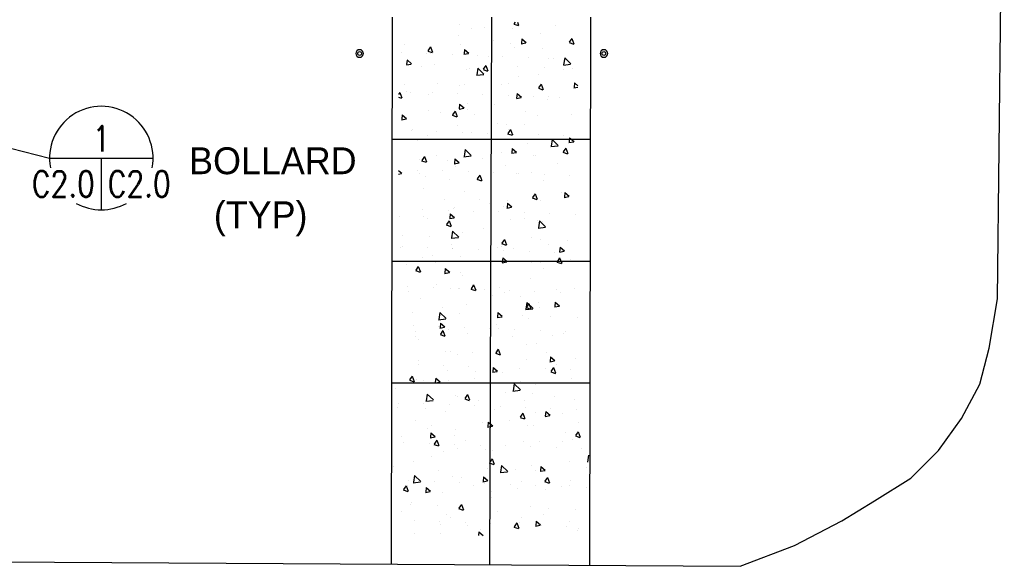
# Model space of a CAD drawing. Header units: inches. Extents: x 614 to 1183, y -159 to 223.
# Tile 7 of 19: x 841 to 931, y 4 to 55. Entities that reach past the tile are written whole.
import ezdxf
from ezdxf.enums import TextEntityAlignment as Align

# ---------------------------------------------------------------- set-up
doc = ezdxf.new("R2010")
doc.units = ezdxf.units.IN
doc.header["$MEASUREMENT"] = 0
for name, color, linetype in [('11', 7, 'Continuous'), ('A-ANNO-BUGS', 2, 'Continuous'), ('c-pr-drive', 4, 'Continuous'), ('c-text', 6, 'Continuous'), ('CONCRETEHATCH', 7, 'Continuous'), ('S-PR-BOLLARD', 3, 'Continuous')]:
    doc.layers.add(name, color=color, linetype=linetype)
doc.styles.add('TIGHT', font='SIMPLEX', dxfattribs={"width": 0.85})
doc.dimstyles.new('Copy of Standard', dxfattribs={"dimtxt": 0.125, "dimasz": 0.18, "dimexe": 0.18, "dimexo": 0.0625, "dimgap": 0.09, "dimtad": 1, "dimdec": 4, "dimzin": 0, "dimdsep": 46, "dimtxsty": 'Standard', "dimcen": 0.09, "dimclrd": 2, "dimclre": 2, "dimadec": 0, "dimazin": 0, "dimtfac": 1, "dimtdec": 4, "dimtofl": 0, "dimtmove": 0, "dimatfit": 3, "dimfxl": 0, "dimtolj": 1, "dimtzin": 0, "dimarcsym": 0})

# ---------------------------------------------------------------- blocks, each defined once
blk = doc.blocks.new('DETTAG')
at = {"linetype": 'Continuous'}
blk.add_line((-0.25, 0), (0.25, 0), dxfattribs=at)
blk.add_line((0, 0), (0, -0.25))
for start, end in [(349.19308, 550.80692), (241.04498, 298.95502)]:
    blk.add_arc((0, 0), 0.25, start, end)
at = {"style": 'TIGHT', "width": 0.8}
blk.add_attdef('NO', text='', height=0.125, dxfattribs=at).set_placement((0, 0.03125), align=Align.CENTER)
blk.add_attdef('FROM', text='', height=0.125, dxfattribs=at).set_placement((-0.03125, -0.1875), align=Align.RIGHT)
blk.add_attdef('TO', (0.03125, -0.1875), '', height=0.125, dxfattribs=at)

msp = doc.modelspace()

# ---------------------------------------------------------------- linework, layer by layer
at = {"layer": '11', "color": 1, "linetype": 'Continuous'}
for p, q in [((930.696, 28.926, 6704.32), (931.309, 85.191, 6704.32)), ((929.93, 24.403, 6704.32), (930.696, 28.926, 6704.32)), ((929.075, 21.097, 6704.32), (929.93, 24.403, 6704.32)), ((927.378, 17.962, 6704.32), (929.075, 21.097, 6704.32)), ((925.258, 15.026, 6704.32), (927.378, 17.962, 6704.32)), ((922.717, 12.474, 6704.32), (925.258, 15.026, 6704.32)), ((919.408, 10.407, 6704.32), (922.717, 12.474, 6704.32)), ((916.411, 8.585, 6704.32), (919.408, 10.407, 6704.32)), ((912.055, 6.305, 6704.32), (916.411, 8.585, 6704.32)), ((907.069, 4.408, 6704.32), (912.055, 6.305, 6704.32)), ((835.716, 4.826, 6704.32), (907.069, 4.408, 6704.32))]:
    msp.add_line(p, q, dxfattribs=at)
at = {"layer": 'c-pr-drive'}
for p, q in [((875.142, 54.743, 6704.32), (875.044, 4.596, 6704.32)), ((884.242, 54.743, 6704.32), (884.067, 4.543, 10268.555)), ((893.342, 54.743, 6704.32), (893.244, 4.489, 6704.32)), ((875.142, 43.568, 6704.32), (893.342, 43.568, 6704.32)), ((875.142, 32.394, 6704.32), (893.342, 32.394, 6704.32)), ((875.142, 21.22, 6704.32), (893.342, 21.22, 6704.32))]:
    msp.add_line(p, q, dxfattribs=at)
at = {"layer": 'CONCRETEHATCH', "color": 2}
for p, q in [((886.419, 54.299, 10056.34), (886.32, 54.153, 10056.34)), ((886.633, 54.299, 10056.34), (886.744, 54.011, 10056.34)), ((881.286, 54.034, 10056.34), (881.286, 54.034, 10056.34)), ((882.395, 53.736, 10056.34), (882.395, 53.736, 10056.34)), ((883.633, 53.837, 10056.34), (883.633, 53.837, 10056.34)), ((886.163, 53.748, 10056.34), (886.163, 53.748, 10056.34)), ((886.298, 54.121, 10056.34), (886.721, 53.979, 10056.34)), ((890.15, 54.013, 10056.34), (890.15, 54.013, 10056.34)), ((881.221, 53.027, 10056.34), (881.221, 53.027, 10056.34)), ((884.437, 52.625, 10056.34), (884.437, 52.625, 10056.34)), ((887.038, 52.765, 10056.34), (887.002, 52.347, 10056.34)), ((887.038, 52.765, 10056.34), (887.44, 52.428, 10056.34)), ((888.747, 53.241, 10056.34), (888.747, 53.241, 10056.34)), ((891.374, 52.418, 10056.34), (891.797, 52.276, 10056.34)), ((891.631, 52.798, 10056.34), (891.397, 52.45, 10056.34)), ((891.631, 52.798, 10056.34), (891.82, 52.308, 10056.34)), ((875.984, 51.502, 10056.34), (875.984, 51.502, 10056.34)), ((876.282, 52.289, 10056.34), (876.282, 52.289, 10056.34)), ((878.403, 51.646, 10056.34), (878.826, 51.504, 10056.34)), ((878.661, 52.026, 10056.34), (878.426, 51.678, 10056.34)), ((878.661, 52.026, 10056.34), (878.849, 51.536, 10056.34)), ((881.454, 52.26, 10056.34), (881.454, 52.26, 10056.34)), ((881.773, 51.794, 10056.34), (881.736, 51.375, 10056.34)), ((881.773, 51.794, 10056.34), (882.175, 51.456, 10056.34)), ((885.972, 52.373, 10056.34), (885.972, 52.373, 10056.34)), ((886.394, 51.995, 10056.34), (886.394, 51.995, 10056.34)), ((886.979, 52.314, 10056.34), (887.417, 52.395, 10056.34)), ((888.924, 51.906, 10056.34), (888.924, 51.906, 10056.34)), ((876.507, 50.822, 10056.34), (876.471, 50.404, 10056.34)), ((876.507, 50.823, 10056.34), (876.91, 50.485, 10056.34)), ((878.314, 51.417, 10056.34), (878.314, 51.417, 10056.34)), ((878.679, 51.392, 10056.34), (878.679, 51.392, 10056.34)), ((880.644, 51.332, 10056.34), (880.644, 51.332, 10056.34)), ((881.713, 51.343, 10056.34), (882.152, 51.424, 10056.34)), ((882.975, 51.247, 10056.34), (882.975, 51.247, 10056.34)), ((883.982, 51.186, 10056.34), (883.982, 51.186, 10056.34)), ((885.305, 51.162, 10056.34), (885.305, 51.162, 10056.34)), ((887.635, 51.077, 10056.34), (887.635, 51.077, 10056.34)), ((889.53, 50.98, 10056.34), (889.53, 50.98, 10056.34)), ((889.965, 50.992, 10056.34), (889.965, 50.992, 10056.34)), ((890.972, 51.009, 10056.34), (890.876, 50.387, 10056.34)), ((890.972, 51.009, 10056.34), (891.541, 50.464, 10056.34)), ((876.448, 50.372, 10056.34), (876.887, 50.453, 10056.34)), ((876.512, 50.537, 10056.34), (876.512, 50.537, 10056.34)), ((877.811, 50.241, 10056.34), (877.811, 50.241, 10056.34)), ((879.043, 50.448, 10056.34), (879.043, 50.448, 10056.34)), ((881.987, 49.952, 10056.34), (881.987, 49.952, 10056.34)), ((882.237, 49.999, 10056.34), (882.237, 49.999, 10056.34)), ((882.995, 50.081, 10056.34), (882.898, 49.458, 10056.34)), ((882.995, 50.081, 10056.34), (883.563, 49.536, 10056.34)), ((883.479, 49.942, 10056.34), (883.902, 49.8, 10056.34)), ((883.737, 50.323, 10056.34), (883.502, 49.975, 10056.34)), ((883.737, 50.323, 10056.34), (883.925, 49.833, 10056.34)), ((886.675, 50.22, 10056.34), (886.675, 50.22, 10056.34)), ((889.155, 50.154, 10056.34), (889.155, 50.154, 10056.34)), ((890.851, 49.931, 10056.34), (890.851, 49.931, 10056.34)), ((890.852, 50.354, 10056.34), (891.517, 50.431, 10056.34)), ((891.685, 50.065, 10056.34), (891.685, 50.065, 10056.34)), ((882.874, 49.426, 10056.34), (883.539, 49.503, 10056.34)), ((886.743, 49.344, 10056.34), (886.743, 49.344, 10056.34)), ((888.589, 49.504, 10056.34), (888.589, 49.504, 10056.34)), ((876.274, 48.563, 10056.34), (876.274, 48.563, 10056.34)), ((876.477, 47.908, 10056.34), (876.477, 47.908, 10056.34)), ((876.861, 47.886, 10056.34), (876.861, 47.886, 10056.34)), ((879.273, 48.695, 10056.34), (879.273, 48.695, 10056.34)), ((881.296, 48.523, 10056.34), (881.296, 48.523, 10056.34)), ((881.803, 48.606, 10056.34), (881.803, 48.606, 10056.34)), ((885.138, 48.543, 10056.34), (885.138, 48.543, 10056.34)), ((885.814, 48.636, 10056.34), (885.814, 48.636, 10056.34)), ((888.556, 48.239, 10056.34), (888.979, 48.097, 10056.34)), ((888.813, 48.62, 10056.34), (888.578, 48.272, 10056.34)), ((888.813, 48.62, 10056.34), (889.001, 48.13, 10056.34)), ((891.805, 48.265, 10056.34), (892.181, 48.334, 10056.34)), ((891.864, 48.715, 10056.34), (891.828, 48.297, 10056.34)), ((891.864, 48.715, 10056.34), (892.181, 48.45, 10056.34)), ((891.916, 48.312, 10056.34), (891.916, 48.312, 10056.34)), ((875.843, 47.848, 10056.34), (875.723, 47.67, 10056.34)), ((875.723, 47.421, 10056.34), (876.008, 47.325, 10056.34)), ((875.843, 47.848, 10056.34), (876.031, 47.358, 10056.34)), ((878.521, 47.655, 10056.34), (878.521, 47.655, 10056.34)), ((878.807, 47.823, 10056.34), (878.807, 47.823, 10056.34)), ((881.137, 47.738, 10056.34), (881.137, 47.738, 10056.34)), ((883.468, 47.653, 10056.34), (883.468, 47.653, 10056.34)), ((885.798, 47.568, 10056.34), (885.798, 47.568, 10056.34)), ((886.539, 47.294, 10056.34), (886.978, 47.375, 10056.34)), ((886.599, 47.744, 10056.34), (886.562, 47.326, 10056.34)), ((886.599, 47.744, 10056.34), (887.001, 47.407, 10056.34)), ((888.128, 47.483, 10056.34), (888.128, 47.483, 10056.34)), ((889.372, 47.243, 10056.34), (889.372, 47.243, 10056.34)), ((889.504, 47.503, 10056.34), (889.504, 47.503, 10056.34)), ((890.458, 47.398, 10056.34), (890.458, 47.398, 10056.34)), ((878.511, 46.158, 10056.34), (878.511, 46.158, 10056.34)), ((880.919, 46.145, 10056.34), (880.684, 45.796, 10056.34)), ((880.919, 46.145, 10056.34), (881.107, 45.654, 10056.34)), ((881.274, 46.322, 10056.34), (881.713, 46.403, 10056.34)), ((881.333, 46.773, 10056.34), (881.297, 46.355, 10056.34)), ((881.333, 46.773, 10056.34), (881.736, 46.435, 10056.34)), ((882.034, 46.854, 10056.34), (882.034, 46.854, 10056.34)), ((882.079, 46.262, 10056.34), (882.079, 46.262, 10056.34)), ((884.564, 46.765, 10056.34), (884.564, 46.765, 10056.34)), ((887.375, 46.138, 10056.34), (887.375, 46.138, 10056.34)), ((876.009, 45.351, 10056.34), (876.447, 45.432, 10056.34)), ((876.068, 45.802, 10056.34), (876.032, 45.383, 10056.34)), ((876.068, 45.802, 10056.34), (876.47, 45.464, 10056.34)), ((879.622, 46.044, 10056.34), (879.622, 46.044, 10056.34)), ((880.661, 45.764, 10056.34), (881.084, 45.622, 10056.34)), ((882.688, 45.869, 10056.34), (882.688, 45.869, 10056.34)), ((888.432, 45.767, 10056.34), (888.432, 45.767, 10056.34)), ((891.552, 45.849, 10056.34), (891.552, 45.849, 10056.34)), ((876.925, 44.373, 10056.34), (876.925, 44.373, 10056.34)), ((876.974, 44.481, 10056.34), (876.974, 44.481, 10056.34)), ((879.255, 44.288, 10056.34), (879.255, 44.288, 10056.34)), ((881.139, 44.786, 10056.34), (881.139, 44.786, 10056.34)), ((884.795, 45.012, 10056.34), (884.795, 45.012, 10056.34)), ((885.656, 44.899, 10056.34), (885.656, 44.899, 10056.34)), ((885.995, 44.441, 10056.34), (885.76, 44.093, 10056.34)), ((885.838, 44.46, 10056.34), (885.838, 44.46, 10056.34)), ((885.995, 44.441, 10056.34), (886.183, 43.951, 10056.34)), ((887.325, 44.923, 10056.34), (887.325, 44.923, 10056.34)), ((877.443, 43.465, 10056.34), (877.443, 43.465, 10056.34)), ((878.363, 43.918, 10056.34), (878.363, 43.918, 10056.34)), ((881.585, 44.202, 10056.34), (881.585, 44.202, 10056.34)), ((882.383, 44.203, 10056.34), (882.383, 44.203, 10056.34)), ((883.916, 44.117, 10056.34), (883.916, 44.117, 10056.34)), ((885.737, 44.061, 10056.34), (886.16, 43.919, 10056.34)), ((886.246, 44.032, 10056.34), (886.246, 44.032, 10056.34)), ((888.576, 43.947, 10056.34), (888.576, 43.947, 10056.34)), ((889.214, 43.506, 10056.34), (889.214, 43.506, 10056.34)), ((889.814, 43.538, 10056.34), (889.717, 42.916, 10056.34)), ((889.814, 43.538, 10056.34), (890.382, 42.993, 10056.34)), ((890.906, 43.862, 10056.34), (890.906, 43.862, 10056.34)), ((891.425, 43.695, 10056.34), (891.388, 43.276, 10056.34)), ((891.425, 43.695, 10056.34), (891.827, 43.357, 10056.34)), ((881.836, 42.61, 10056.34), (881.74, 41.988, 10056.34)), ((881.836, 42.61, 10056.34), (882.405, 42.065, 10056.34)), ((881.921, 42.526, 10056.34), (881.921, 42.526, 10056.34)), ((886.16, 42.723, 10056.34), (886.123, 42.305, 10056.34)), ((886.16, 42.723, 10056.34), (886.562, 42.386, 10056.34)), ((887.556, 43.171, 10056.34), (887.556, 43.171, 10056.34)), ((889.693, 42.883, 10056.34), (890.358, 42.961, 10056.34)), ((890.086, 43.082, 10056.34), (890.086, 43.082, 10056.34)), ((891.071, 42.738, 10056.34), (890.836, 42.39, 10056.34)), ((891.071, 42.738, 10056.34), (891.259, 42.248, 10056.34)), ((891.365, 43.244, 10056.34), (891.804, 43.325, 10056.34)), ((877.674, 41.713, 10056.34), (877.674, 41.713, 10056.34)), ((877.843, 41.586, 10056.34), (878.266, 41.444, 10056.34)), ((878.1, 41.966, 10056.34), (877.865, 41.618, 10056.34)), ((878.1, 41.966, 10056.34), (878.289, 41.476, 10056.34)), ((879.212, 42.076, 10056.34), (879.212, 42.076, 10056.34)), ((880.204, 41.623, 10056.34), (880.204, 41.623, 10056.34)), ((880.894, 41.752, 10056.34), (880.858, 41.334, 10056.34)), ((880.894, 41.752, 10056.34), (881.296, 41.415, 10056.34)), ((881.716, 41.955, 10056.34), (882.38, 42.032, 10056.34)), ((883.389, 41.787, 10056.34), (883.389, 41.787, 10056.34)), ((885.144, 42.361, 10056.34), (885.144, 42.361, 10056.34)), ((886.1, 42.273, 10056.34), (886.539, 42.354, 10056.34)), ((888.076, 42.055, 10056.34), (888.076, 42.055, 10056.34)), ((888.274, 42.031, 10056.34), (888.274, 42.031, 10056.34)), ((890.813, 42.358, 10056.34), (891.236, 42.216, 10056.34)), ((875.723, 40.702, 10056.34), (876.031, 40.443, 10056.34)), ((877.45, 40.737, 10056.34), (877.45, 40.737, 10056.34)), ((880.835, 41.302, 10056.34), (881.274, 41.382, 10056.34)), ((880.981, 41.05, 10056.34), (880.981, 41.05, 10056.34)), ((885.498, 41.162, 10056.34), (885.498, 41.162, 10056.34)), ((890.317, 41.329, 10056.34), (890.317, 41.329, 10056.34)), ((875.723, 40.359, 10056.34), (876.008, 40.411, 10056.34)), ((877.675, 40.399, 10056.34), (877.675, 40.399, 10056.34)), ((878.205, 40.181, 10056.34), (878.205, 40.181, 10056.34)), ((879.78, 40.652, 10056.34), (879.78, 40.652, 10056.34)), ((880.435, 39.871, 10056.34), (880.435, 39.871, 10056.34)), ((882.11, 40.567, 10056.34), (882.11, 40.567, 10056.34)), ((882.919, 39.883, 10056.34), (883.342, 39.741, 10056.34)), ((883.176, 40.263, 10056.34), (882.942, 39.915, 10056.34)), ((882.965, 39.782, 10056.34), (882.965, 39.782, 10056.34)), ((883.176, 40.263, 10056.34), (883.365, 39.773, 10056.34)), ((884.441, 40.482, 10056.34), (884.441, 40.482, 10056.34)), ((886.539, 40.378, 10056.34), (886.539, 40.378, 10056.34)), ((886.771, 40.396, 10056.34), (886.771, 40.396, 10056.34)), ((887.905, 40.52, 10056.34), (887.905, 40.52, 10056.34)), ((889.056, 39.77, 10056.34), (889.056, 39.77, 10056.34)), ((889.101, 40.311, 10056.34), (889.101, 40.311, 10056.34)), ((891.431, 40.226, 10056.34), (891.431, 40.226, 10056.34)), ((878.023, 39.061, 10056.34), (878.023, 39.061, 10056.34)), ((879.913, 37.994, 10056.34), (879.913, 37.994, 10056.34)), ((881.763, 38.789, 10056.34), (881.763, 38.789, 10056.34)), ((883.196, 38.03, 10056.34), (883.196, 38.03, 10056.34)), ((887.995, 38.179, 10056.34), (888.418, 38.037, 10056.34)), ((888.252, 38.56, 10056.34), (888.018, 38.212, 10056.34)), ((888.116, 38.294, 10056.34), (888.116, 38.294, 10056.34)), ((888.252, 38.56, 10056.34), (888.441, 38.07, 10056.34)), ((888.777, 37.973, 10056.34), (888.777, 37.973, 10056.34)), ((890.666, 38.678, 10056.34), (890.666, 38.678, 10056.34)), ((890.926, 38.223, 10056.34), (891.365, 38.304, 10056.34)), ((890.986, 38.674, 10056.34), (890.949, 38.255, 10056.34)), ((890.986, 38.674, 10056.34), (891.388, 38.336, 10056.34)), ((877.943, 37.143, 10056.34), (877.943, 37.143, 10056.34)), ((880.273, 37.058, 10056.34), (880.273, 37.058, 10056.34)), ((880.784, 37.22, 10056.34), (880.784, 37.22, 10056.34)), ((880.823, 37.313, 10056.34), (880.823, 37.313, 10056.34)), ((884.089, 37.705, 10056.34), (884.089, 37.705, 10056.34)), ((885.34, 37.426, 10056.34), (885.34, 37.426, 10056.34)), ((885.661, 37.252, 10056.34), (886.1, 37.333, 10056.34)), ((885.72, 37.703, 10056.34), (885.684, 37.284, 10056.34)), ((885.72, 37.703, 10056.34), (886.122, 37.365, 10056.34)), ((885.726, 37.94, 10056.34), (885.726, 37.94, 10056.34)), ((875.844, 36.482, 10056.34), (875.844, 36.482, 10056.34)), ((878.047, 36.445, 10056.34), (878.047, 36.445, 10056.34)), ((878.376, 36.316, 10056.34), (878.376, 36.316, 10056.34)), ((880.395, 36.281, 10056.34), (880.834, 36.362, 10056.34)), ((880.455, 36.731, 10056.34), (880.418, 36.313, 10056.34)), ((880.455, 36.731, 10056.34), (880.857, 36.394, 10056.34)), ((882.603, 36.973, 10056.34), (882.603, 36.973, 10056.34)), ((884.933, 36.888, 10056.34), (884.933, 36.888, 10056.34)), ((885.957, 36.188, 10056.34), (885.957, 36.188, 10056.34)), ((887.24, 36.296, 10056.34), (887.24, 36.296, 10056.34)), ((887.264, 36.802, 10056.34), (887.264, 36.802, 10056.34)), ((889.594, 36.717, 10056.34), (889.594, 36.717, 10056.34)), ((891.924, 36.632, 10056.34), (891.924, 36.632, 10056.34)), ((880.101, 35.704, 10056.34), (880.524, 35.562, 10056.34)), ((880.358, 36.085, 10056.34), (880.123, 35.736, 10056.34)), ((880.358, 36.085, 10056.34), (880.546, 35.595, 10056.34)), ((883.545, 35.378, 10056.34), (883.545, 35.378, 10056.34)), ((888.487, 36.099, 10056.34), (888.487, 36.099, 10056.34)), ((888.534, 35.412, 10056.34), (889.199, 35.49, 10056.34)), ((888.655, 36.068, 10056.34), (888.559, 35.445, 10056.34)), ((888.655, 36.068, 10056.34), (889.223, 35.522, 10056.34)), ((888.898, 36.033, 10056.34), (888.898, 36.033, 10056.34)), ((876.075, 34.73, 10056.34), (876.075, 34.73, 10056.34)), ((878.605, 34.641, 10056.34), (878.605, 34.641, 10056.34)), ((880.557, 34.484, 10056.34), (881.222, 34.562, 10056.34)), ((880.678, 35.14, 10056.34), (880.581, 34.517, 10056.34)), ((880.678, 35.14, 10056.34), (881.246, 34.594, 10056.34)), ((881.605, 35.052, 10056.34), (881.605, 35.052, 10056.34)), ((885.434, 34.381, 10056.34), (885.199, 34.033, 10056.34)), ((885.434, 34.381, 10056.34), (885.622, 33.891, 10056.34)), ((887.958, 34.557, 10056.34), (887.958, 34.557, 10056.34)), ((888.718, 34.347, 10056.34), (888.718, 34.347, 10056.34)), ((875.926, 33.643, 10056.34), (875.926, 33.643, 10056.34)), ((876.061, 33.692, 10056.34), (876.061, 33.692, 10056.34)), ((878.391, 33.607, 10056.34), (878.391, 33.607, 10056.34)), ((880.613, 33.911, 10056.34), (880.613, 33.911, 10056.34)), ((880.665, 33.576, 10056.34), (880.665, 33.576, 10056.34)), ((880.721, 33.522, 10056.34), (880.721, 33.522, 10056.34)), ((883.051, 33.437, 10056.34), (883.051, 33.437, 10056.34)), ((884.79, 33.622, 10056.34), (884.79, 33.622, 10056.34)), ((885.177, 34.001, 10056.34), (885.6, 33.859, 10056.34)), ((885.182, 33.689, 10056.34), (885.182, 33.689, 10056.34)), ((886.306, 33.537, 10056.34), (886.306, 33.537, 10056.34)), ((889.477, 33.891, 10056.34), (889.477, 33.891, 10056.34)), ((890.546, 33.653, 10056.34), (890.51, 33.235, 10056.34)), ((890.546, 33.653, 10056.34), (890.949, 33.316, 10056.34)), ((891.248, 34.257, 10056.34), (891.248, 34.257, 10056.34)), ((877.889, 32.708, 10056.34), (877.889, 32.708, 10056.34)), ((878.836, 32.888, 10056.34), (878.836, 32.888, 10056.34)), ((881.366, 32.799, 10056.34), (881.366, 32.799, 10056.34)), ((885.281, 32.682, 10056.34), (885.244, 32.263, 10056.34)), ((885.281, 32.682, 10056.34), (885.683, 32.344, 10056.34)), ((885.382, 33.352, 10056.34), (885.382, 33.352, 10056.34)), ((887.712, 33.267, 10056.34), (887.712, 33.267, 10056.34)), ((890.042, 33.182, 10056.34), (890.042, 33.182, 10056.34)), ((890.51, 32.678, 10056.34), (890.275, 32.33, 10056.34)), ((890.487, 33.202, 10056.34), (890.926, 33.283, 10056.34)), ((890.51, 32.678, 10056.34), (890.698, 32.188, 10056.34)), ((876.424, 32.079, 10056.34), (876.424, 32.079, 10056.34)), ((877.54, 31.906, 10056.34), (877.305, 31.558, 10056.34)), ((877.54, 31.906, 10056.34), (877.728, 31.416, 10056.34)), ((879.076, 32.234, 10056.34), (879.076, 32.234, 10056.34)), ((880.016, 31.71, 10056.34), (879.979, 31.292, 10056.34)), ((880.016, 31.71, 10056.34), (880.418, 31.373, 10056.34)), ((885.222, 32.231, 10056.34), (885.66, 32.312, 10056.34)), ((887.941, 32.213, 10056.34), (887.941, 32.213, 10056.34)), ((888.74, 32.296, 10056.34), (888.74, 32.296, 10056.34)), ((889.067, 31.695, 10056.34), (889.067, 31.695, 10056.34)), ((890.253, 32.298, 10056.34), (890.676, 32.156, 10056.34)), ((891.479, 32.505, 10056.34), (891.479, 32.505, 10056.34)), ((877.282, 31.526, 10056.34), (877.705, 31.384, 10056.34)), ((879.956, 31.26, 10056.34), (880.395, 31.341, 10056.34)), ((881.447, 31.315, 10056.34), (881.447, 31.315, 10056.34)), ((881.597, 31.047, 10056.34), (881.597, 31.047, 10056.34)), ((884.127, 30.958, 10056.34), (884.127, 30.958, 10056.34)), ((887.8, 30.82, 10056.34), (887.8, 30.82, 10056.34)), ((876.585, 30.057, 10056.34), (876.585, 30.057, 10056.34)), ((878.916, 29.971, 10056.34), (878.916, 29.971, 10056.34)), ((879.185, 30.237, 10056.34), (879.185, 30.237, 10056.34)), ((880.507, 29.839, 10056.34), (880.507, 29.839, 10056.34)), ((881.246, 29.886, 10056.34), (881.246, 29.886, 10056.34)), ((881.314, 29.829, 10056.34), (881.314, 29.829, 10056.34)), ((882.358, 29.823, 10056.34), (882.781, 29.681, 10056.34)), ((882.616, 30.203, 10056.34), (882.381, 29.855, 10056.34)), ((882.616, 30.203, 10056.34), (882.804, 29.713, 10056.34)), ((885.024, 29.952, 10056.34), (885.024, 29.952, 10056.34)), ((891.828, 29.854, 10056.34), (891.828, 29.854, 10056.34)), ((876.627, 29.561, 10056.34), (876.627, 29.561, 10056.34)), ((877.731, 28.971, 10056.34), (877.731, 28.971, 10056.34)), ((883.576, 29.801, 10056.34), (883.576, 29.801, 10056.34)), ((884.358, 29.205, 10056.34), (884.358, 29.205, 10056.34)), ((885.491, 29.54, 10056.34), (885.491, 29.54, 10056.34)), ((885.906, 29.716, 10056.34), (885.906, 29.716, 10056.34)), ((886.888, 29.116, 10056.34), (886.888, 29.116, 10056.34)), ((888.237, 29.631, 10056.34), (888.237, 29.631, 10056.34)), ((890.178, 29.809, 10056.34), (890.178, 29.809, 10056.34)), ((890.567, 29.546, 10056.34), (890.567, 29.546, 10056.34)), ((879.777, 28.152, 10056.34), (879.777, 28.152, 10056.34)), ((881.946, 28.396, 10056.34), (881.946, 28.396, 10056.34)), ((887.376, 27.942, 10056.34), (888.041, 28.019, 10056.34)), ((887.496, 28.597, 10056.34), (887.4, 27.974, 10056.34)), ((887.434, 28.119, 10056.34), (887.857, 27.977, 10056.34)), ((887.692, 28.5, 10056.34), (887.457, 28.152, 10056.34)), ((887.496, 28.597, 10056.34), (888.065, 28.052, 10056.34)), ((887.692, 28.5, 10056.34), (887.88, 28.01, 10056.34)), ((888.582, 28.559, 10056.34), (888.582, 28.559, 10056.34)), ((888.641, 28.131, 10056.34), (888.641, 28.131, 10056.34)), ((890.048, 28.182, 10056.34), (890.486, 28.263, 10056.34)), ((890.107, 28.632, 10056.34), (890.071, 28.214, 10056.34)), ((890.107, 28.632, 10056.34), (890.509, 28.295, 10056.34)), ((877.006, 27.658, 10056.34), (877.006, 27.658, 10056.34)), ((879.519, 27.669, 10056.34), (879.422, 27.046, 10056.34)), ((879.519, 27.669, 10056.34), (880.087, 27.124, 10056.34)), ((881.289, 27.578, 10056.34), (881.289, 27.578, 10056.34)), ((884.782, 27.21, 10056.34), (885.221, 27.291, 10056.34)), ((884.842, 27.661, 10056.34), (884.805, 27.242, 10056.34)), ((884.842, 27.661, 10056.34), (885.244, 27.323, 10056.34)), ((887.119, 27.364, 10056.34), (887.119, 27.364, 10056.34)), ((889.649, 27.275, 10056.34), (889.649, 27.275, 10056.34)), ((892.159, 27.196, 10056.34), (892.159, 27.196, 10056.34)), ((877.078, 26.463, 10056.34), (877.078, 26.463, 10056.34)), ((879.398, 27.014, 10056.34), (880.063, 27.091, 10056.34)), ((879.408, 26.377, 10056.34), (879.408, 26.377, 10056.34)), ((879.517, 26.239, 10056.34), (879.956, 26.32, 10056.34)), ((879.576, 26.69, 10056.34), (879.54, 26.271, 10056.34)), ((879.576, 26.69, 10056.34), (879.979, 26.352, 10056.34)), ((881.739, 26.292, 10056.34), (881.739, 26.292, 10056.34)), ((884.069, 26.207, 10056.34), (884.069, 26.207, 10056.34)), ((884.707, 26.554, 10056.34), (884.707, 26.554, 10056.34)), ((884.866, 26.215, 10056.34), (884.866, 26.215, 10056.34)), ((887.642, 27.084, 10056.34), (887.642, 27.084, 10056.34)), ((877.237, 25.905, 10056.34), (877.237, 25.905, 10056.34)), ((877.328, 25.478, 10056.34), (877.328, 25.478, 10056.34)), ((879.54, 25.644, 10056.34), (879.963, 25.502, 10056.34)), ((879.797, 26.025, 10056.34), (879.563, 25.677, 10056.34)), ((879.767, 25.816, 10056.34), (879.767, 25.816, 10056.34)), ((879.797, 26.025, 10056.34), (879.986, 25.535, 10056.34)), ((880.349, 26.103, 10056.34), (880.349, 26.103, 10056.34)), ((882.015, 25.747, 10056.34), (882.015, 25.747, 10056.34)), ((886.192, 25.458, 10056.34), (886.192, 25.458, 10056.34)), ((886.399, 26.122, 10056.34), (886.399, 26.122, 10056.34)), ((888.73, 26.037, 10056.34), (888.73, 26.037, 10056.34)), ((889.879, 25.522, 10056.34), (889.879, 25.522, 10056.34)), ((890.879, 25.726, 10056.34), (890.879, 25.726, 10056.34)), ((891.06, 25.952, 10056.34), (891.06, 25.952, 10056.34)), ((877.573, 25.234, 10056.34), (877.573, 25.234, 10056.34)), ((887.468, 24.713, 10056.34), (887.468, 24.713, 10056.34)), ((888.425, 24.823, 10056.34), (888.425, 24.823, 10056.34)), ((879.998, 24.064, 10056.34), (879.998, 24.064, 10056.34)), ((880.478, 24.07, 10056.34), (880.478, 24.07, 10056.34)), ((881.132, 23.842, 10056.34), (881.132, 23.842, 10056.34)), ((882.528, 23.975, 10056.34), (882.528, 23.975, 10056.34)), ((884.616, 23.941, 10056.34), (885.039, 23.799, 10056.34)), ((884.874, 24.322, 10056.34), (884.639, 23.973, 10056.34)), ((884.874, 24.322, 10056.34), (885.062, 23.831, 10056.34)), ((889.342, 24.049, 10056.34), (889.342, 24.049, 10056.34)), ((889.668, 23.611, 10056.34), (889.631, 23.193, 10056.34)), ((889.668, 23.611, 10056.34), (890.07, 23.274, 10056.34)), ((877.526, 22.927, 10056.34), (877.526, 22.927, 10056.34)), ((877.586, 23.254, 10056.34), (877.586, 23.254, 10056.34)), ((879.857, 22.842, 10056.34), (879.857, 22.842, 10056.34)), ((882.187, 22.757, 10056.34), (882.187, 22.757, 10056.34)), ((884.403, 22.64, 10056.34), (884.366, 22.222, 10056.34)), ((884.403, 22.64, 10056.34), (884.805, 22.303, 10056.34)), ((884.517, 22.671, 10056.34), (884.517, 22.671, 10056.34)), ((886.847, 22.586, 10056.34), (886.847, 22.586, 10056.34)), ((887.484, 23.347, 10056.34), (887.484, 23.347, 10056.34)), ((889.608, 23.161, 10056.34), (890.047, 23.242, 10056.34)), ((889.95, 22.618, 10056.34), (889.715, 22.27, 10056.34)), ((889.95, 22.618, 10056.34), (890.138, 22.128, 10056.34)), ((890.228, 22.871, 10056.34), (890.228, 22.871, 10056.34)), ((892.002, 23.46, 10056.34), (892.002, 23.46, 10056.34)), ((876.979, 21.846, 10056.34), (876.744, 21.498, 10056.34)), ((876.979, 21.846, 10056.34), (877.167, 21.356, 10056.34)), ((880.191, 22.366, 10056.34), (880.191, 22.366, 10056.34)), ((882.759, 22.222, 10056.34), (882.759, 22.222, 10056.34)), ((884.343, 22.189, 10056.34), (884.782, 22.27, 10056.34)), ((884.709, 22.479, 10056.34), (884.709, 22.479, 10056.34)), ((885.289, 22.133, 10056.34), (885.289, 22.133, 10056.34)), ((889.178, 22.501, 10056.34), (889.178, 22.501, 10056.34)), ((889.692, 22.238, 10056.34), (890.115, 22.096, 10056.34)), ((891.508, 22.416, 10056.34), (891.508, 22.416, 10056.34)), ((876.722, 21.466, 10056.34), (877.145, 21.324, 10056.34)), ((877.415, 21.498, 10056.34), (877.415, 21.498, 10056.34)), ((878.028, 21.396, 10056.34), (878.028, 21.396, 10056.34)), ((879.078, 21.218, 10056.34), (879.516, 21.299, 10056.34)), ((879.137, 21.669, 10056.34), (879.101, 21.25, 10056.34)), ((879.137, 21.669, 10056.34), (879.539, 21.331, 10056.34)), ((880.347, 21.413, 10056.34), (880.347, 21.413, 10056.34)), ((882.716, 21.665, 10056.34), (882.716, 21.665, 10056.34)), ((886.338, 21.126, 10056.34), (886.241, 20.504, 10056.34)), ((886.338, 21.126, 10056.34), (886.906, 20.581, 10056.34)), ((886.892, 21.376, 10056.34), (886.892, 21.376, 10056.34)), ((888.267, 21.086, 10056.34), (888.267, 21.086, 10056.34)), ((891.58, 21.644, 10056.34), (891.58, 21.644, 10056.34)), ((875.407, 20.675, 10056.34), (875.407, 20.675, 10056.34)), ((878.36, 20.198, 10056.34), (878.264, 19.576, 10056.34)), ((878.36, 20.198, 10056.34), (878.929, 19.653, 10056.34)), ((880.974, 20.105, 10056.34), (880.974, 20.105, 10056.34)), ((881.179, 19.987, 10056.34), (881.179, 19.987, 10056.34)), ((882.055, 20.143, 10056.34), (881.82, 19.795, 10056.34)), ((882.055, 20.143, 10056.34), (882.243, 19.653, 10056.34)), ((885.519, 20.381, 10056.34), (885.519, 20.381, 10056.34)), ((886.217, 20.471, 10056.34), (886.882, 20.548, 10056.34)), ((888.05, 20.292, 10056.34), (888.05, 20.292, 10056.34)), ((890.043, 19.967, 10056.34), (890.043, 19.967, 10056.34)), ((875.721, 19.376, 10056.34), (875.721, 19.376, 10056.34)), ((878.051, 19.291, 10056.34), (878.051, 19.291, 10056.34)), ((878.24, 19.543, 10056.34), (878.905, 19.62, 10056.34)), ((880.381, 19.206, 10056.34), (880.381, 19.206, 10056.34)), ((881.798, 19.763, 10056.34), (882.221, 19.621, 10056.34)), ((882.712, 19.121, 10056.34), (882.712, 19.121, 10056.34)), ((883.108, 19.571, 10056.34), (883.108, 19.571, 10056.34)), ((885.042, 19.036, 10056.34), (885.042, 19.036, 10056.34)), ((887.326, 19.61, 10056.34), (887.326, 19.61, 10056.34)), ((891.844, 19.723, 10056.34), (891.844, 19.723, 10056.34)), ((875.638, 18.922, 10056.34), (875.638, 18.922, 10056.34)), ((878.168, 18.833, 10056.34), (878.168, 18.833, 10056.34)), ((880.033, 18.629, 10056.34), (880.033, 18.629, 10056.34)), ((884.551, 18.742, 10056.34), (884.551, 18.742, 10056.34)), ((887.131, 18.44, 10056.34), (886.896, 18.092, 10056.34)), ((887.131, 18.44, 10056.34), (887.319, 17.95, 10056.34)), ((887.372, 18.951, 10056.34), (887.372, 18.951, 10056.34)), ((888.28, 18.539, 10056.34), (888.28, 18.539, 10056.34)), ((889.169, 18.14, 10056.34), (889.608, 18.221, 10056.34)), ((889.229, 18.591, 10056.34), (889.192, 18.172, 10056.34)), ((889.229, 18.591, 10056.34), (889.631, 18.253, 10056.34)), ((889.702, 18.865, 10056.34), (889.702, 18.865, 10056.34)), ((890.81, 18.45, 10056.34), (890.81, 18.45, 10056.34)), ((892.033, 18.78, 10056.34), (892.033, 18.78, 10056.34)), ((877.258, 17.761, 10056.34), (877.258, 17.761, 10056.34)), ((878.729, 17.314, 10056.34), (878.729, 17.314, 10056.34)), ((883.416, 17.582, 10056.34), (883.416, 17.582, 10056.34)), ((883.904, 17.169, 10056.34), (884.343, 17.25, 10056.34)), ((883.963, 17.619, 10056.34), (883.927, 17.201, 10056.34)), ((883.963, 17.619, 10056.34), (884.365, 17.282, 10056.34)), ((885.868, 17.73, 10056.34), (885.868, 17.73, 10056.34)), ((886.874, 18.059, 10056.34), (887.297, 17.918, 10056.34)), ((887.593, 17.293, 10056.34), (887.593, 17.293, 10056.34)), ((888.109, 17.349, 10056.34), (888.109, 17.349, 10056.34)), ((892.28, 17.562, 10056.34), (892.28, 17.562, 10056.34)), ((875.987, 16.271, 10056.34), (875.987, 16.271, 10056.34)), ((878.399, 17.081, 10056.34), (878.399, 17.081, 10056.34)), ((878.638, 16.197, 10056.34), (879.077, 16.278, 10056.34)), ((878.698, 16.648, 10056.34), (878.661, 16.23, 10056.34)), ((878.698, 16.648, 10056.34), (879.1, 16.311, 10056.34)), ((880.816, 16.368, 10056.34), (880.816, 16.368, 10056.34)), ((880.929, 16.992, 10056.34), (880.929, 16.992, 10056.34)), ((891.041, 16.698, 10056.34), (891.041, 16.698, 10056.34)), ((891.95, 16.356, 10056.34), (892.373, 16.214, 10056.34)), ((892.207, 16.737, 10056.34), (891.972, 16.389, 10056.34)), ((892.207, 16.737, 10056.34), (892.395, 16.247, 10056.34)), ((876.214, 15.782, 10056.34), (876.214, 15.782, 10056.34)), ((878.544, 15.697, 10056.34), (878.544, 15.697, 10056.34)), ((878.979, 15.584, 10056.34), (879.402, 15.442, 10056.34)), ((879.237, 15.965, 10056.34), (879.002, 15.617, 10056.34)), ((879.237, 15.965, 10056.34), (879.425, 15.475, 10056.34)), ((880.874, 15.612, 10056.34), (880.874, 15.612, 10056.34)), ((881.879, 15.905, 10056.34), (881.879, 15.905, 10056.34)), ((883.205, 15.527, 10056.34), (883.205, 15.527, 10056.34)), ((885.535, 15.442, 10056.34), (885.535, 15.442, 10056.34)), ((887.169, 15.873, 10056.34), (887.169, 15.873, 10056.34)), ((888.629, 15.888, 10056.34), (888.629, 15.888, 10056.34)), ((890.743, 15.884, 10056.34), (890.743, 15.884, 10056.34)), ((891.686, 15.986, 10056.34), (891.686, 15.986, 10056.34)), ((879.875, 14.892, 10056.34), (879.875, 14.892, 10056.34)), ((881.159, 15.239, 10056.34), (881.159, 15.239, 10056.34)), ((883.69, 15.15, 10056.34), (883.69, 15.15, 10056.34)), ((884.393, 15.005, 10056.34), (884.393, 15.005, 10056.34)), ((887.865, 15.357, 10056.34), (887.865, 15.357, 10056.34)), ((890.195, 15.271, 10056.34), (890.195, 15.271, 10056.34)), ((892.526, 15.186, 10056.34), (892.526, 15.186, 10056.34)), ((893.157, 14.584, 10056.34), (893.06, 13.961, 10056.34)), ((877.1, 14.024, 10056.34), (877.1, 14.024, 10056.34)), ((878.748, 14.43, 10056.34), (878.748, 14.43, 10056.34)), ((884.055, 13.881, 10056.34), (884.478, 13.739, 10056.34)), ((884.313, 14.262, 10056.34), (884.078, 13.913, 10056.34)), ((884.313, 14.262, 10056.34), (884.501, 13.772, 10056.34)), ((885.179, 13.656, 10056.34), (885.083, 13.033, 10056.34)), ((885.179, 13.656, 10056.34), (885.747, 13.11, 10056.34)), ((887.951, 13.612, 10056.34), (887.951, 13.612, 10056.34)), ((888.789, 13.57, 10056.34), (888.753, 13.151, 10056.34)), ((888.789, 13.57, 10056.34), (889.192, 13.232, 10056.34)), ((891.39, 14.047, 10056.34), (891.39, 14.047, 10056.34)), ((875.253, 13.521, 10056.34), (875.253, 13.521, 10056.34)), ((877.202, 12.728, 10056.34), (877.105, 12.105, 10056.34)), ((877.202, 12.728, 10056.34), (877.77, 12.182, 10056.34)), ((879.43, 13.232, 10056.34), (879.43, 13.232, 10056.34)), ((883.92, 13.398, 10056.34), (883.92, 13.398, 10056.34)), ((884.117, 13.5, 10056.34), (884.117, 13.5, 10056.34)), ((885.059, 13, 10056.34), (885.723, 13.078, 10056.34)), ((886.45, 13.309, 10056.34), (886.45, 13.309, 10056.34)), ((888.294, 13.211, 10056.34), (888.294, 13.211, 10056.34)), ((888.73, 13.119, 10056.34), (889.169, 13.2, 10056.34)), ((892.981, 13.479, 10056.34), (892.981, 13.479, 10056.34)), ((876.419, 11.786, 10056.34), (876.184, 11.438, 10056.34)), ((876.419, 11.787, 10056.34), (876.607, 11.296, 10056.34)), ((876.569, 11.85, 10056.34), (876.569, 11.85, 10056.34)), ((876.662, 12.246, 10056.34), (876.662, 12.246, 10056.34)), ((877.081, 12.072, 10056.34), (877.746, 12.15, 10056.34)), ((878.992, 12.161, 10056.34), (878.992, 12.161, 10056.34)), ((880.658, 12.631, 10056.34), (880.658, 12.631, 10056.34)), ((881.322, 12.076, 10056.34), (881.322, 12.076, 10056.34)), ((881.508, 12.588, 10056.34), (881.508, 12.588, 10056.34)), ((882.58, 11.823, 10056.34), (882.58, 11.823, 10056.34)), ((883.464, 12.148, 10056.34), (883.903, 12.229, 10056.34)), ((883.524, 12.598, 10056.34), (883.487, 12.18, 10056.34)), ((883.524, 12.598, 10056.34), (883.926, 12.261, 10056.34)), ((883.653, 11.991, 10056.34), (883.653, 11.991, 10056.34)), ((885.983, 11.906, 10056.34), (885.983, 11.906, 10056.34)), ((887.011, 12.136, 10056.34), (887.011, 12.136, 10056.34)), ((888.313, 11.821, 10056.34), (888.313, 11.821, 10056.34)), ((889.131, 12.178, 10056.34), (889.554, 12.036, 10056.34)), ((889.389, 12.558, 10056.34), (889.154, 12.21, 10056.34)), ((889.389, 12.558, 10056.34), (889.577, 12.068, 10056.34)), ((891.444, 11.802, 10056.34), (891.444, 11.802, 10056.34)), ((891.528, 12.249, 10056.34), (891.528, 12.249, 10056.34)), ((876.161, 11.406, 10056.34), (876.584, 11.264, 10056.34)), ((878.199, 11.177, 10056.34), (878.638, 11.258, 10056.34)), ((878.259, 11.627, 10056.34), (878.222, 11.209, 10056.34)), ((878.259, 11.627, 10056.34), (878.661, 11.29, 10056.34)), ((879.718, 11.156, 10056.34), (879.718, 11.156, 10056.34)), ((884.235, 11.268, 10056.34), (884.235, 11.268, 10056.34)), ((886.681, 11.556, 10056.34), (886.681, 11.556, 10056.34)), ((889.211, 11.467, 10056.34), (889.211, 11.467, 10056.34)), ((890.643, 11.736, 10056.34), (890.643, 11.736, 10056.34)), ((892.974, 11.651, 10056.34), (892.974, 11.651, 10056.34)), ((876.799, 10.098, 10056.34), (876.799, 10.098, 10056.34)), ((876.942, 10.287, 10056.34), (876.942, 10.287, 10056.34)), ((879.33, 10.009, 10056.34), (879.33, 10.009, 10056.34)), ((881.495, 10.083, 10056.34), (881.26, 9.735, 10056.34)), ((881.495, 10.083, 10056.34), (881.683, 9.593, 10056.34)), ((884.269, 10.747, 10056.34), (884.269, 10.747, 10056.34)), ((875.954, 9.438, 10056.34), (875.954, 9.438, 10056.34)), ((880.13, 9.149, 10056.34), (880.13, 9.149, 10056.34)), ((881.237, 9.703, 10056.34), (881.66, 9.561, 10056.34)), ((884.818, 9.418, 10056.34), (884.818, 9.418, 10056.34)), ((887.793, 9.876, 10056.34), (887.793, 9.876, 10056.34)), ((888.995, 9.129, 10056.34), (888.995, 9.129, 10056.34)), ((889.442, 9.715, 10056.34), (889.442, 9.715, 10056.34)), ((891.972, 9.626, 10056.34), (891.972, 9.626, 10056.34)), ((877.187, 8.611, 10056.34), (877.187, 8.611, 10056.34)), ((879.517, 8.526, 10056.34), (879.517, 8.526, 10056.34)), ((879.56, 8.257, 10056.34), (879.56, 8.257, 10056.34)), ((880.5, 8.895, 10056.34), (880.5, 8.895, 10056.34)), ((881.847, 8.44, 10056.34), (881.847, 8.44, 10056.34)), ((882.09, 8.167, 10056.34), (882.09, 8.167, 10056.34)), ((884.178, 8.355, 10056.34), (884.178, 8.355, 10056.34)), ((886.571, 8.38, 10056.34), (886.336, 8.032, 10056.34)), ((886.508, 8.27, 10056.34), (886.508, 8.27, 10056.34)), ((886.571, 8.38, 10056.34), (886.759, 7.89, 10056.34)), ((886.853, 8.4, 10056.34), (886.853, 8.4, 10056.34)), ((887.03, 8.905, 10056.34), (887.03, 8.905, 10056.34)), ((888.291, 8.098, 10056.34), (888.729, 8.179, 10056.34)), ((888.35, 8.549, 10056.34), (888.313, 8.13, 10056.34)), ((888.35, 8.549, 10056.34), (888.752, 8.211, 10056.34)), ((888.838, 8.185, 10056.34), (888.838, 8.185, 10056.34)), ((891.37, 8.513, 10056.34), (891.37, 8.513, 10056.34)), ((877.148, 7.447, 10056.34), (877.148, 7.447, 10056.34)), ((879.56, 7.419, 10056.34), (879.56, 7.419, 10056.34)), ((883.085, 7.578, 10056.34), (883.055, 7.241, 10056.34)), ((883.085, 7.578, 10056.34), (883.485, 7.241, 10056.34)), ((883.281, 7.74, 10056.34), (883.281, 7.74, 10056.34)), ((884.077, 7.532, 10056.34), (884.077, 7.532, 10056.34)), ((886.313, 8, 10056.34), (886.736, 7.858, 10056.34)), ((891.168, 8.1, 10056.34), (891.168, 8.1, 10056.34)), ((892.145, 7.72, 10056.34), (892.145, 7.72, 10056.34)), ((892.203, 7.874, 10056.34), (892.203, 7.874, 10056.34))]:
    msp.add_line(p, q, dxfattribs=at)
at = {"layer": 'S-PR-BOLLARD'}
for centre in [(872.155, 51.418, 6704.32), (894.569, 51.418, 7765.175)]:
    msp.add_circle(centre, 0.175, dxfattribs=at)
for centre, start, end in [((872.155, 51.418, 6704.32), 90, 270), ((872.155, 51.418, 6704.32), 270, 90), ((894.569, 51.418, 7765.175), 90, 270), ((894.569, 51.418, 7765.175), 270, 90)]:
    msp.add_arc(centre, 0.35, start, end, dxfattribs=at)

# ---------------------------------------------------------------- block references
at = {"layer": 'A-ANNO-BUGS', "xscale": 18.98466738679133, "yscale": 18.98466738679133, "zscale": 18.9846673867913}
msp.add_blockref('DETTAG', (848.454, 41.832), dxfattribs=at).add_auto_attribs({'NO': '1', 'FROM': 'C2.0', 'TO': 'C2.0'})

# ---------------------------------------------------------------- texts
at = {"layer": 'c-text', "color": 4}
for s, p in [('BOLLARD', (856.513, 40.354)), ('(TYP)', (858.778, 35.404))]:
    msp.add_text(s, height=2.461, dxfattribs=at).set_placement(p)

# ---------------------------------------------------------------- leaders
at = {"layer": 'c-text'}
msp.add_leader([(805.902, 51.402), (843.708, 41.832)], dimstyle='Copy of Standard', dxfattribs=at)

doc.saveas('drawing.dxf')
